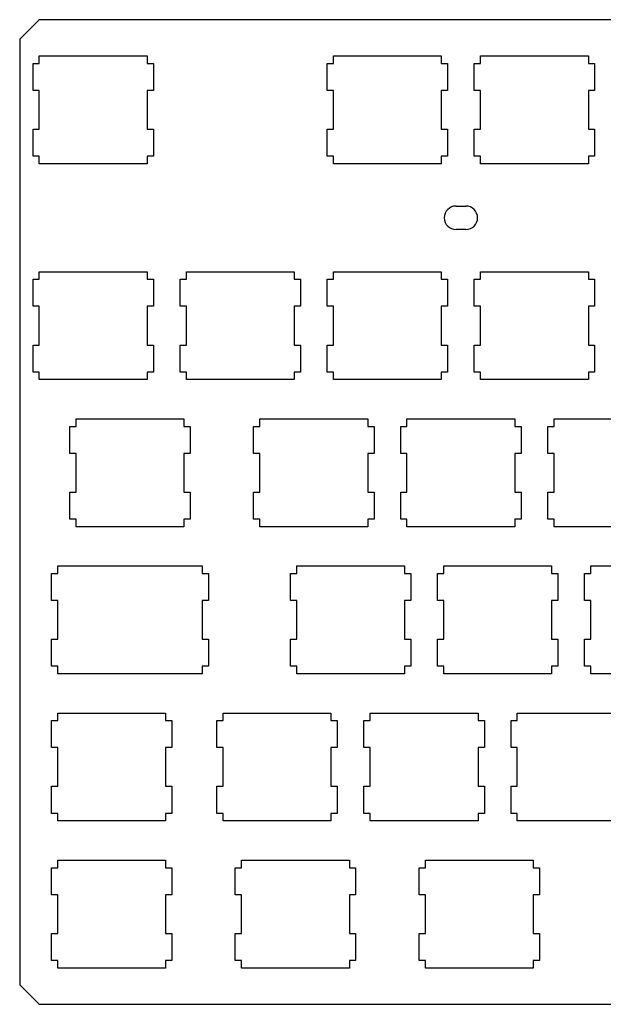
# Model space of a CAD drawing. Header units: inches. Extents: x -0.4 to 13.3, y 12 to 17.
# Tile 1 of 3: x -0.4 to 2.6, y 12 to 17. Entities that reach past the tile are written whole.
import ezdxf

# ---------------------------------------------------------------- set-up
doc = ezdxf.new("R2010")
doc.units = ezdxf.units.IN
doc.layers.add('BLACK', color=1, linetype='CONTINUOUS')

msp = doc.modelspace()

# ---------------------------------------------------------------- linework, layer by layer
at = {"layer": 'BLACK'}
for p, q in [((-0.275, 16.995), (-0.375, 16.895)), ((13.225, 16.995), (-0.275, 16.995)), ((-0.375, 16.895), (-0.375, 12.075)), ((-0.307, 16.6336), (-0.307, 16.7714)), ((-0.307, 16.7714), (-0.275, 16.7714)), ((-0.275, 16.81), (0.275, 16.81)), ((-0.275, 16.7714), (-0.275, 16.81)), ((0.275, 16.81), (0.275, 16.7714)), ((0.275, 16.7714), (0.307, 16.7714)), ((0.307, 16.7714), (0.307, 16.6336)), ((1.193, 16.6336), (1.193, 16.7714)), ((1.193, 16.7714), (1.225, 16.7714)), ((1.225, 16.81), (1.775, 16.81)), ((1.225, 16.7714), (1.225, 16.81)), ((1.775, 16.81), (1.775, 16.7714)), ((1.775, 16.7714), (1.807, 16.7714)), ((1.807, 16.7714), (1.807, 16.6336)), ((1.943, 16.6336), (1.943, 16.7714)), ((1.943, 16.7714), (1.975, 16.7714)), ((1.975, 16.81), (2.525, 16.81)), ((1.975, 16.7714), (1.975, 16.81)), ((2.525, 16.81), (2.525, 16.7714)), ((2.525, 16.7714), (2.557, 16.7714)), ((2.557, 16.7714), (2.557, 16.6336)), ((-0.275, 16.6336), (-0.307, 16.6336)), ((-0.275, 16.4364), (-0.275, 16.6336)), ((0.307, 16.6336), (0.275, 16.6336)), ((0.275, 16.6336), (0.275, 16.4364)), ((1.225, 16.6336), (1.193, 16.6336)), ((1.225, 16.4364), (1.225, 16.6336)), ((1.807, 16.6336), (1.775, 16.6336)), ((1.775, 16.6336), (1.775, 16.4364)), ((1.975, 16.6336), (1.943, 16.6336)), ((1.975, 16.4364), (1.975, 16.6336)), ((2.557, 16.6336), (2.525, 16.6336)), ((2.525, 16.6336), (2.525, 16.4364)), ((-0.307, 16.2986), (-0.307, 16.4364)), ((-0.307, 16.4364), (-0.275, 16.4364)), ((0.275, 16.4364), (0.307, 16.4364)), ((0.307, 16.4364), (0.307, 16.2986)), ((1.193, 16.2986), (1.193, 16.4364)), ((1.193, 16.4364), (1.225, 16.4364)), ((1.775, 16.4364), (1.807, 16.4364)), ((1.807, 16.4364), (1.807, 16.2986)), ((1.943, 16.2986), (1.943, 16.4364)), ((1.943, 16.4364), (1.975, 16.4364)), ((2.525, 16.4364), (2.557, 16.4364)), ((2.557, 16.4364), (2.557, 16.2986)), ((-0.275, 16.2986), (-0.307, 16.2986)), ((-0.275, 16.26), (-0.275, 16.2986)), ((0.307, 16.2986), (0.275, 16.2986)), ((0.275, 16.2986), (0.275, 16.26)), ((1.225, 16.2986), (1.193, 16.2986)), ((1.225, 16.26), (1.225, 16.2986)), ((1.807, 16.2986), (1.775, 16.2986)), ((1.775, 16.2986), (1.775, 16.26)), ((1.975, 16.2986), (1.943, 16.2986)), ((1.975, 16.26), (1.975, 16.2986)), ((2.557, 16.2986), (2.525, 16.2986)), ((2.525, 16.2986), (2.525, 16.26)), ((0.275, 16.26), (-0.275, 16.26)), ((1.775, 16.26), (1.225, 16.26)), ((2.525, 16.26), (1.975, 16.26)), ((1.85, 16.045), (1.9, 16.045)), ((1.9, 15.925), (1.85, 15.925)), ((-0.307, 15.5336), (-0.307, 15.6714)), ((-0.307, 15.6714), (-0.275, 15.6714)), ((-0.275, 15.71), (0.275, 15.71)), ((-0.275, 15.6714), (-0.275, 15.71)), ((0.275, 15.71), (0.275, 15.6714)), ((0.275, 15.6714), (0.307, 15.6714)), ((0.307, 15.6714), (0.307, 15.5336)), ((0.443, 15.5336), (0.443, 15.6714)), ((0.443, 15.6714), (0.475, 15.6714)), ((0.475, 15.71), (1.025, 15.71)), ((0.475, 15.6714), (0.475, 15.71)), ((1.025, 15.71), (1.025, 15.6714)), ((1.025, 15.6714), (1.057, 15.6714)), ((1.057, 15.6714), (1.057, 15.5336)), ((1.193, 15.5336), (1.193, 15.6714)), ((1.193, 15.6714), (1.225, 15.6714)), ((1.225, 15.71), (1.775, 15.71)), ((1.225, 15.6714), (1.225, 15.71)), ((1.775, 15.71), (1.775, 15.6714)), ((1.775, 15.6714), (1.807, 15.6714)), ((1.807, 15.6714), (1.807, 15.5336)), ((1.943, 15.5336), (1.943, 15.6714)), ((1.943, 15.6714), (1.975, 15.6714)), ((1.975, 15.71), (2.525, 15.71)), ((1.975, 15.6714), (1.975, 15.71)), ((2.525, 15.71), (2.525, 15.6714)), ((2.525, 15.6714), (2.557, 15.6714)), ((2.557, 15.6714), (2.557, 15.5336)), ((-0.275, 15.5336), (-0.307, 15.5336)), ((-0.275, 15.3364), (-0.275, 15.5336)), ((0.307, 15.5336), (0.275, 15.5336)), ((0.275, 15.5336), (0.275, 15.3364)), ((0.475, 15.5336), (0.443, 15.5336)), ((0.475, 15.3364), (0.475, 15.5336)), ((1.057, 15.5336), (1.025, 15.5336)), ((1.025, 15.5336), (1.025, 15.3364)), ((1.225, 15.5336), (1.193, 15.5336)), ((1.225, 15.3364), (1.225, 15.5336)), ((1.807, 15.5336), (1.775, 15.5336)), ((1.775, 15.5336), (1.775, 15.3364)), ((1.975, 15.5336), (1.943, 15.5336)), ((1.975, 15.3364), (1.975, 15.5336)), ((2.557, 15.5336), (2.525, 15.5336)), ((2.525, 15.5336), (2.525, 15.3364)), ((-0.307, 15.1986), (-0.307, 15.3364)), ((-0.307, 15.3364), (-0.275, 15.3364)), ((0.275, 15.3364), (0.307, 15.3364)), ((0.307, 15.3364), (0.307, 15.1986)), ((0.443, 15.1986), (0.443, 15.3364)), ((0.443, 15.3364), (0.475, 15.3364)), ((1.025, 15.3364), (1.057, 15.3364)), ((1.057, 15.3364), (1.057, 15.1986)), ((1.193, 15.1986), (1.193, 15.3364)), ((1.193, 15.3364), (1.225, 15.3364)), ((1.775, 15.3364), (1.807, 15.3364)), ((1.807, 15.3364), (1.807, 15.1986)), ((1.943, 15.1986), (1.943, 15.3364)), ((1.943, 15.3364), (1.975, 15.3364)), ((2.525, 15.3364), (2.557, 15.3364)), ((2.557, 15.3364), (2.557, 15.1986)), ((-0.275, 15.1986), (-0.307, 15.1986)), ((-0.275, 15.16), (-0.275, 15.1986)), ((0.307, 15.1986), (0.275, 15.1986)), ((0.275, 15.1986), (0.275, 15.16)), ((0.475, 15.1986), (0.443, 15.1986)), ((0.475, 15.16), (0.475, 15.1986)), ((1.057, 15.1986), (1.025, 15.1986)), ((1.025, 15.1986), (1.025, 15.16)), ((1.225, 15.1986), (1.193, 15.1986)), ((1.225, 15.16), (1.225, 15.1986)), ((1.807, 15.1986), (1.775, 15.1986)), ((1.775, 15.1986), (1.775, 15.16)), ((1.975, 15.1986), (1.943, 15.1986)), ((1.975, 15.16), (1.975, 15.1986)), ((2.557, 15.1986), (2.525, 15.1986)), ((2.525, 15.1986), (2.525, 15.16)), ((0.275, 15.16), (-0.275, 15.16)), ((1.025, 15.16), (0.475, 15.16)), ((1.775, 15.16), (1.225, 15.16)), ((2.525, 15.16), (1.975, 15.16)), ((-0.0875, 14.96), (0.4625, 14.96)), ((-0.0875, 14.9214), (-0.0875, 14.96)), ((0.4625, 14.96), (0.4625, 14.9214)), ((0.85, 14.96), (1.4, 14.96)), ((0.85, 14.9214), (0.85, 14.96)), ((1.4, 14.96), (1.4, 14.9214)), ((1.6, 14.96), (2.15, 14.96)), ((1.6, 14.9214), (1.6, 14.96)), ((2.15, 14.96), (2.15, 14.9214)), ((2.35, 14.96), (2.9, 14.96)), ((2.35, 14.9214), (2.35, 14.96)), ((-0.1195, 14.7836), (-0.1195, 14.9214)), ((-0.1195, 14.9214), (-0.0875, 14.9214)), ((0.4625, 14.9214), (0.4945, 14.9214)), ((0.4945, 14.9214), (0.4945, 14.7836)), ((0.818, 14.7836), (0.818, 14.9214)), ((0.818, 14.9214), (0.85, 14.9214)), ((1.4, 14.9214), (1.432, 14.9214)), ((1.432, 14.9214), (1.432, 14.7836)), ((1.568, 14.7836), (1.568, 14.9214)), ((1.568, 14.9214), (1.6, 14.9214)), ((2.15, 14.9214), (2.182, 14.9214)), ((2.182, 14.9214), (2.182, 14.7836)), ((2.318, 14.7836), (2.318, 14.9214)), ((2.318, 14.9214), (2.35, 14.9214)), ((-0.0875, 14.7836), (-0.1195, 14.7836)), ((-0.0875, 14.5864), (-0.0875, 14.7836)), ((0.4945, 14.7836), (0.4625, 14.7836)), ((0.4625, 14.7836), (0.4625, 14.5864)), ((0.85, 14.7836), (0.818, 14.7836)), ((0.85, 14.5864), (0.85, 14.7836)), ((1.432, 14.7836), (1.4, 14.7836)), ((1.4, 14.7836), (1.4, 14.5864)), ((1.6, 14.7836), (1.568, 14.7836)), ((1.6, 14.5864), (1.6, 14.7836)), ((2.182, 14.7836), (2.15, 14.7836)), ((2.15, 14.7836), (2.15, 14.5864)), ((2.35, 14.7836), (2.318, 14.7836)), ((2.35, 14.5864), (2.35, 14.7836)), ((-0.1195, 14.4486), (-0.1195, 14.5864)), ((-0.1195, 14.5864), (-0.0875, 14.5864)), ((0.4625, 14.5864), (0.4945, 14.5864)), ((0.4945, 14.5864), (0.4945, 14.4486)), ((0.818, 14.4486), (0.818, 14.5864)), ((0.818, 14.5864), (0.85, 14.5864)), ((1.4, 14.5864), (1.432, 14.5864)), ((1.432, 14.5864), (1.432, 14.4486)), ((1.568, 14.4486), (1.568, 14.5864)), ((1.568, 14.5864), (1.6, 14.5864)), ((2.15, 14.5864), (2.182, 14.5864)), ((2.182, 14.5864), (2.182, 14.4486)), ((2.318, 14.4486), (2.318, 14.5864)), ((2.318, 14.5864), (2.35, 14.5864)), ((-0.0875, 14.4486), (-0.1195, 14.4486)), ((-0.0875, 14.41), (-0.0875, 14.4486)), ((0.4625, 14.41), (-0.0875, 14.41)), ((0.4945, 14.4486), (0.4625, 14.4486)), ((0.4625, 14.4486), (0.4625, 14.41)), ((0.85, 14.4486), (0.818, 14.4486)), ((0.85, 14.41), (0.85, 14.4486)), ((1.4, 14.41), (0.85, 14.41)), ((1.432, 14.4486), (1.4, 14.4486)), ((1.4, 14.4486), (1.4, 14.41)), ((1.6, 14.4486), (1.568, 14.4486)), ((1.6, 14.41), (1.6, 14.4486)), ((2.15, 14.41), (1.6, 14.41)), ((2.182, 14.4486), (2.15, 14.4486)), ((2.15, 14.4486), (2.15, 14.41)), ((2.35, 14.4486), (2.318, 14.4486)), ((2.35, 14.41), (2.35, 14.4486)), ((2.9, 14.41), (2.35, 14.41)), ((-0.1812, 14.21), (0.5563, 14.21)), ((-0.1812, 14.1714), (-0.1812, 14.21)), ((0.5563, 14.21), (0.5563, 14.1714)), ((1.0375, 14.21), (1.5875, 14.21)), ((1.0375, 14.1714), (1.0375, 14.21)), ((1.5875, 14.21), (1.5875, 14.1714)), ((1.7875, 14.21), (2.3375, 14.21)), ((1.7875, 14.1714), (1.7875, 14.21)), ((2.3375, 14.21), (2.3375, 14.1714)), ((2.5375, 14.21), (3.0875, 14.21)), ((2.5375, 14.1714), (2.5375, 14.21)), ((-0.2132, 14.0336), (-0.2132, 14.1714)), ((-0.2132, 14.1714), (-0.1812, 14.1714)), ((0.5563, 14.1714), (0.5883, 14.1714)), ((0.5883, 14.1714), (0.5883, 14.0336)), ((1.0055, 14.0336), (1.0055, 14.1714)), ((1.0055, 14.1714), (1.0375, 14.1714)), ((1.5875, 14.1714), (1.6195, 14.1714)), ((1.6195, 14.1714), (1.6195, 14.0336)), ((1.7555, 14.0336), (1.7555, 14.1714)), ((1.7555, 14.1714), (1.7875, 14.1714)), ((2.3375, 14.1714), (2.3695, 14.1714)), ((2.3695, 14.1714), (2.3695, 14.0336)), ((2.5055, 14.0336), (2.5055, 14.1714)), ((2.5055, 14.1714), (2.5375, 14.1714)), ((-0.1812, 14.0336), (-0.2132, 14.0336)), ((-0.1812, 13.8364), (-0.1812, 14.0336)), ((0.5883, 14.0336), (0.5563, 14.0336)), ((0.5563, 14.0336), (0.5563, 13.8364)), ((1.0375, 14.0336), (1.0055, 14.0336)), ((1.0375, 13.8364), (1.0375, 14.0336)), ((1.6195, 14.0336), (1.5875, 14.0336)), ((1.5875, 14.0336), (1.5875, 13.8364)), ((1.7875, 14.0336), (1.7555, 14.0336)), ((1.7875, 13.8364), (1.7875, 14.0336)), ((2.3695, 14.0336), (2.3375, 14.0336)), ((2.3375, 14.0336), (2.3375, 13.8364)), ((2.5375, 14.0336), (2.5055, 14.0336)), ((2.5375, 13.8364), (2.5375, 14.0336)), ((-0.2132, 13.6986), (-0.2132, 13.8364)), ((-0.2132, 13.8364), (-0.1812, 13.8364)), ((0.5563, 13.8364), (0.5883, 13.8364)), ((0.5883, 13.8364), (0.5883, 13.6986)), ((1.0055, 13.6986), (1.0055, 13.8364)), ((1.0055, 13.8364), (1.0375, 13.8364)), ((1.5875, 13.8364), (1.6195, 13.8364)), ((1.6195, 13.8364), (1.6195, 13.6986)), ((1.7555, 13.6986), (1.7555, 13.8364)), ((1.7555, 13.8364), (1.7875, 13.8364)), ((2.3375, 13.8364), (2.3695, 13.8364)), ((2.3695, 13.8364), (2.3695, 13.6986)), ((2.5055, 13.6986), (2.5055, 13.8364)), ((2.5055, 13.8364), (2.5375, 13.8364)), ((-0.1812, 13.6986), (-0.2132, 13.6986)), ((-0.1812, 13.66), (-0.1812, 13.6986)), ((0.5563, 13.66), (-0.1812, 13.66)), ((0.5883, 13.6986), (0.5563, 13.6986)), ((0.5563, 13.6986), (0.5563, 13.66)), ((1.0375, 13.6986), (1.0055, 13.6986)), ((1.0375, 13.66), (1.0375, 13.6986)), ((1.5875, 13.66), (1.0375, 13.66)), ((1.6195, 13.6986), (1.5875, 13.6986)), ((1.5875, 13.6986), (1.5875, 13.66)), ((1.7875, 13.6986), (1.7555, 13.6986)), ((1.7875, 13.66), (1.7875, 13.6986)), ((2.3375, 13.66), (1.7875, 13.66)), ((2.3695, 13.6986), (2.3375, 13.6986)), ((2.3375, 13.6986), (2.3375, 13.66)), ((2.5375, 13.6986), (2.5055, 13.6986)), ((2.5375, 13.66), (2.5375, 13.6986)), ((3.0875, 13.66), (2.5375, 13.66)), ((-0.1812, 13.46), (0.3688, 13.46)), ((-0.1812, 13.4214), (-0.1812, 13.46)), ((0.3688, 13.46), (0.3688, 13.4214)), ((0.6625, 13.46), (1.2125, 13.46)), ((0.6625, 13.4214), (0.6625, 13.46)), ((1.2125, 13.46), (1.2125, 13.4214)), ((1.4125, 13.46), (1.9625, 13.46)), ((1.4125, 13.4214), (1.4125, 13.46)), ((1.9625, 13.46), (1.9625, 13.4214)), ((2.1625, 13.46), (2.7125, 13.46)), ((2.1625, 13.4214), (2.1625, 13.46)), ((-0.2132, 13.2836), (-0.2132, 13.4214)), ((-0.2132, 13.4214), (-0.1812, 13.4214)), ((0.3688, 13.4214), (0.4008, 13.4214)), ((0.4008, 13.4214), (0.4008, 13.2836)), ((0.6305, 13.2836), (0.6305, 13.4214)), ((0.6305, 13.4214), (0.6625, 13.4214)), ((1.2125, 13.4214), (1.2445, 13.4214)), ((1.2445, 13.4214), (1.2445, 13.2836)), ((1.3805, 13.2836), (1.3805, 13.4214)), ((1.3805, 13.4214), (1.4125, 13.4214)), ((1.9625, 13.4214), (1.9945, 13.4214)), ((1.9945, 13.4214), (1.9945, 13.2836)), ((2.1305, 13.2836), (2.1305, 13.4214)), ((2.1305, 13.4214), (2.1625, 13.4214)), ((-0.1812, 13.2836), (-0.2132, 13.2836)), ((-0.1812, 13.0864), (-0.1812, 13.2836)), ((0.4008, 13.2836), (0.3688, 13.2836)), ((0.3688, 13.2836), (0.3688, 13.0864)), ((0.6625, 13.2836), (0.6305, 13.2836)), ((0.6625, 13.0864), (0.6625, 13.2836)), ((1.2445, 13.2836), (1.2125, 13.2836)), ((1.2125, 13.2836), (1.2125, 13.0864)), ((1.4125, 13.2836), (1.3805, 13.2836)), ((1.4125, 13.0864), (1.4125, 13.2836)), ((1.9945, 13.2836), (1.9625, 13.2836)), ((1.9625, 13.2836), (1.9625, 13.0864)), ((2.1625, 13.2836), (2.1305, 13.2836)), ((2.1625, 13.0864), (2.1625, 13.2836)), ((-0.2132, 12.9486), (-0.2132, 13.0864)), ((-0.2132, 13.0864), (-0.1812, 13.0864)), ((0.3688, 13.0864), (0.4008, 13.0864)), ((0.4008, 13.0864), (0.4008, 12.9486)), ((0.6305, 12.9486), (0.6305, 13.0864)), ((0.6305, 13.0864), (0.6625, 13.0864)), ((1.2125, 13.0864), (1.2445, 13.0864)), ((1.2445, 13.0864), (1.2445, 12.9486)), ((1.3805, 12.9486), (1.3805, 13.0864)), ((1.3805, 13.0864), (1.4125, 13.0864)), ((1.9625, 13.0864), (1.9945, 13.0864)), ((1.9945, 13.0864), (1.9945, 12.9486)), ((2.1305, 12.9486), (2.1305, 13.0864)), ((2.1305, 13.0864), (2.1625, 13.0864)), ((-0.1812, 12.9486), (-0.2132, 12.9486)), ((-0.1812, 12.91), (-0.1812, 12.9486)), ((0.3688, 12.91), (-0.1812, 12.91)), ((0.4008, 12.9486), (0.3688, 12.9486)), ((0.3688, 12.9486), (0.3688, 12.91)), ((0.6625, 12.9486), (0.6305, 12.9486)), ((0.6625, 12.91), (0.6625, 12.9486)), ((1.2125, 12.91), (0.6625, 12.91)), ((1.2445, 12.9486), (1.2125, 12.9486)), ((1.2125, 12.9486), (1.2125, 12.91)), ((1.4125, 12.9486), (1.3805, 12.9486)), ((1.4125, 12.91), (1.4125, 12.9486)), ((1.9625, 12.91), (1.4125, 12.91)), ((1.9945, 12.9486), (1.9625, 12.9486)), ((1.9625, 12.9486), (1.9625, 12.91)), ((2.1625, 12.9486), (2.1305, 12.9486)), ((2.1625, 12.91), (2.1625, 12.9486)), ((2.7125, 12.91), (2.1625, 12.91)), ((-0.1812, 12.71), (0.3688, 12.71)), ((-0.1812, 12.6714), (-0.1812, 12.71)), ((0.3688, 12.71), (0.3688, 12.6714)), ((0.7563, 12.71), (1.3063, 12.71)), ((0.7563, 12.6714), (0.7563, 12.71)), ((1.3063, 12.71), (1.3063, 12.6714)), ((1.6938, 12.71), (2.2438, 12.71)), ((1.6938, 12.6714), (1.6938, 12.71)), ((2.2438, 12.71), (2.2438, 12.6714)), ((-0.2132, 12.5336), (-0.2132, 12.6714)), ((-0.2132, 12.6714), (-0.1812, 12.6714)), ((0.3688, 12.6714), (0.4008, 12.6714)), ((0.4008, 12.6714), (0.4008, 12.5336)), ((0.7243, 12.5336), (0.7243, 12.6714)), ((0.7243, 12.6714), (0.7563, 12.6714)), ((1.3063, 12.6714), (1.3383, 12.6714)), ((1.3383, 12.6714), (1.3383, 12.5336)), ((1.6618, 12.5336), (1.6618, 12.6714)), ((1.6618, 12.6714), (1.6938, 12.6714)), ((2.2438, 12.6714), (2.2758, 12.6714)), ((2.2758, 12.6714), (2.2758, 12.5336)), ((-0.1812, 12.5336), (-0.2132, 12.5336)), ((-0.1812, 12.3364), (-0.1812, 12.5336)), ((0.4008, 12.5336), (0.3688, 12.5336)), ((0.3688, 12.5336), (0.3688, 12.3364)), ((0.7563, 12.5336), (0.7243, 12.5336)), ((0.7563, 12.3364), (0.7563, 12.5336)), ((1.3383, 12.5336), (1.3063, 12.5336)), ((1.3063, 12.5336), (1.3063, 12.3364)), ((1.6938, 12.5336), (1.6618, 12.5336)), ((1.6938, 12.3364), (1.6938, 12.5336)), ((2.2758, 12.5336), (2.2438, 12.5336)), ((2.2438, 12.5336), (2.2438, 12.3364)), ((-0.2132, 12.1986), (-0.2132, 12.3364)), ((-0.2132, 12.3364), (-0.1812, 12.3364)), ((0.3688, 12.3364), (0.4008, 12.3364)), ((0.4008, 12.3364), (0.4008, 12.1986)), ((0.7243, 12.1986), (0.7243, 12.3364)), ((0.7243, 12.3364), (0.7563, 12.3364)), ((1.3063, 12.3364), (1.3383, 12.3364)), ((1.3383, 12.3364), (1.3383, 12.1986)), ((1.6618, 12.1986), (1.6618, 12.3364)), ((1.6618, 12.3364), (1.6938, 12.3364)), ((2.2438, 12.3364), (2.2758, 12.3364)), ((2.2758, 12.3364), (2.2758, 12.1986)), ((-0.1812, 12.1986), (-0.2132, 12.1986)), ((-0.1812, 12.16), (-0.1812, 12.1986)), ((0.4008, 12.1986), (0.3688, 12.1986)), ((0.3688, 12.1986), (0.3688, 12.16)), ((0.7563, 12.1986), (0.7243, 12.1986)), ((0.7563, 12.16), (0.7563, 12.1986)), ((1.3383, 12.1986), (1.3063, 12.1986)), ((1.3063, 12.1986), (1.3063, 12.16)), ((1.6938, 12.1986), (1.6618, 12.1986)), ((1.6938, 12.16), (1.6938, 12.1986)), ((2.2758, 12.1986), (2.2438, 12.1986)), ((2.2438, 12.1986), (2.2438, 12.16)), ((0.3688, 12.16), (-0.1812, 12.16)), ((1.3063, 12.16), (0.7563, 12.16)), ((2.2438, 12.16), (1.6938, 12.16)), ((-0.375, 12.075), (-0.275, 11.975)), ((-0.275, 11.975), (13.225, 11.975))]:
    msp.add_line(p, q, dxfattribs=at)
for centre, start, end in [((1.85, 15.985), 90, 180), ((1.9, 15.985), 0, 90), ((1.85, 15.985), 180, 270), ((1.9, 15.985), 270, 0)]:
    msp.add_arc(centre, 0.06, start, end, dxfattribs=at)

doc.saveas('drawing.dxf')
